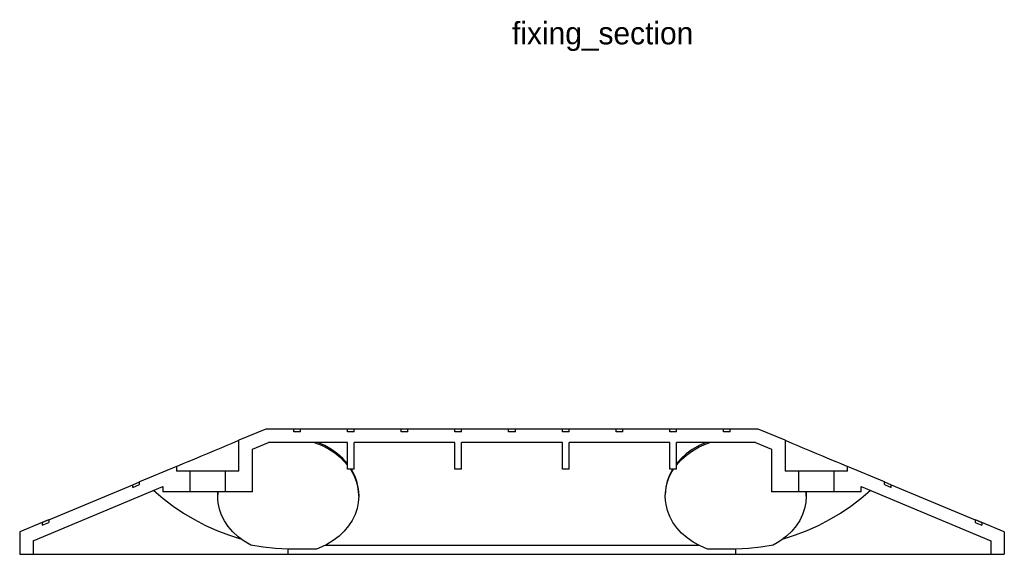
# Model space of a CAD drawing. Header units: millimetres. Extents: x -110 to 3644, y -116 to 106.
# Tile 9 of 10: x 1490 to 1710, y -14 to 106. Entities that reach past the tile are written whole.
import ezdxf

# ---------------------------------------------------------------- set-up
doc = ezdxf.new("R2010")
doc.units = ezdxf.units.MM
doc.layers.add('LABELS', color=2, linetype='Continuous')
doc.layers.add('VISIBLE', color=7, linetype='Continuous')

msp = doc.modelspace()

# ---------------------------------------------------------------- linework, layer by layer
at = {"layer": 'VISIBLE'}
for points in [[(1545, 14), (1539, 11.491)], [(1551.25, 14), (1545, 14)], [(1552.75, 14), (1551.25, 14)], [(1551.25, 13.4), (1551.25, 14)], [(1552.75, 13.4), (1551.25, 13.4)], [(1563.25, 14), (1552.75, 14)], [(1552.75, 13.4), (1552.75, 14)], [(1564.75, 14), (1563.25, 14)], [(1563.25, 13.4), (1563.25, 14)], [(1564.75, 13.4), (1563.25, 13.4)], [(1575.25, 14), (1564.75, 14)], [(1564.75, 13.4), (1564.75, 14)], [(1576.75, 14), (1575.25, 14)], [(1575.25, 13.4), (1575.25, 14)], [(1576.75, 13.4), (1575.25, 13.4)], [(1587.25, 14), (1576.75, 14)], [(1576.75, 13.4), (1576.75, 14)], [(1588.75, 14), (1587.25, 14)], [(1587.25, 13.4), (1587.25, 14)], [(1588.75, 13.4), (1587.25, 13.4)], [(1599.25, 14), (1588.75, 14)], [(1588.75, 13.4), (1588.75, 14)], [(1600.75, 14), (1599.25, 14)], [(1599.25, 13.4), (1599.25, 14)], [(1600.75, 13.4), (1599.25, 13.4)], [(1611.25, 14), (1600.75, 14)], [(1600.75, 13.4), (1600.75, 14)], [(1612.75, 14), (1611.25, 14)], [(1611.25, 13.4), (1611.25, 14)], [(1612.75, 13.4), (1611.25, 13.4)], [(1623.25, 14), (1612.75, 14)], [(1612.75, 13.4), (1612.75, 14)], [(1624.75, 14), (1623.25, 14)], [(1623.25, 13.4), (1623.25, 14)], [(1624.75, 13.4), (1623.25, 13.4)], [(1635.25, 14), (1624.75, 14)], [(1624.75, 13.4), (1624.75, 14)], [(1636.75, 14), (1635.25, 14)], [(1635.25, 13.4), (1635.25, 14)], [(1636.75, 13.4), (1635.25, 13.4)], [(1647.25, 14), (1636.75, 14)], [(1636.75, 13.4), (1636.75, 14)], [(1648.75, 14), (1647.25, 14)], [(1647.25, 13.4), (1647.25, 14)], [(1648.75, 13.4), (1647.25, 13.4)], [(1655, 14), (1648.75, 14)], [(1648.75, 13.4), (1648.75, 14)], [(1661, 11.491), (1655, 14)], [(1525, 5.636), (1525.176, 5.71), (1525.693, 5.926), (1526.527, 6.275), (1527.636, 6.739), (1528.963, 7.294), (1530.442, 7.912), (1532, 8.564), (1533.558, 9.215), (1535.037, 9.834), (1536.364, 10.389), (1537.473, 10.852), (1538.307, 11.201), (1538.824, 11.418), (1539, 11.491)], [(1539, 4.564), (1539, 11.491)], [(1542, 9.494), (1545.602, 11)], [(1563.25, 11), (1545.602, 11)], [(1555.761, 11), (1557.438, 10.365), (1559.001, 9.58), (1560.429, 8.66), (1561.706, 7.624), (1563.25, 5.967)], [(1563.25, 6.254), (1562.224, 7.414), (1561.034, 8.486), (1559.689, 9.451), (1558.202, 10.293), (1556.583, 11)], [(1563.25, 5), (1563.25, 11)], [(1564.75, 5), (1564.75, 11)], [(1587.25, 11), (1564.75, 11)], [(1587.25, 5), (1587.25, 11)], [(1588.75, 5), (1588.75, 11)], [(1611.25, 11), (1588.75, 11)], [(1611.25, 5), (1611.25, 11)], [(1612.75, 5), (1612.75, 11)], [(1635.25, 11), (1612.75, 11)], [(1635.25, 5), (1635.25, 11)], [(1636.75, 5.967), (1637.776, 7.128), (1638.966, 8.199), (1640.311, 9.164), (1641.798, 10.007), (1643.409, 10.71), (1643.821, 10.86), (1644.239, 11)], [(1636.75, 5), (1636.75, 11)], [(1654.398, 11), (1636.75, 11)], [(1643.417, 11), (1641.792, 10.291), (1640.292, 9.439), (1638.935, 8.461), (1637.736, 7.375), (1636.75, 6.254)], [(1654.398, 11), (1658, 9.494)], [(1661, 11.491), (1661.176, 11.418), (1661.693, 11.201), (1662.527, 10.852), (1663.636, 10.389), (1664.963, 9.834), (1666.442, 9.215), (1668, 8.564), (1669.558, 7.912), (1671.037, 7.294), (1672.364, 6.739), (1673.473, 6.275), (1674.307, 5.926), (1674.824, 5.71), (1675, 5.636)], [(1661, 11.491), (1661, 4.564)], [(1542, 0), (1542, 9.494)], [(1658, 9.494), (1658, 0)], [(1525, 5.636), (1516.75, 2.186)], [(1525, 5.636), (1525, 4.564)], [(1528, 4.564), (1525, 4.564)], [(1528, 4.564), (1528, 0)], [(1536, 4.564), (1535.9, 4.564), (1535.604, 4.564), (1535.127, 4.564), (1534.494, 4.564), (1533.736, 4.564), (1532.89, 4.564), (1532, 4.564), (1531.11, 4.564), (1530.264, 4.564), (1529.506, 4.564), (1528.873, 4.564), (1528.396, 4.564), (1528.1, 4.564), (1528, 4.564)], [(1536, 0), (1536, 4.564)], [(1539, 4.564), (1536, 4.564)], [(1564.75, 5), (1563.25, 5)], [(1563.938, 5), (1564.66, 3.708), (1565.2, 2.372), (1565.557, 1.006), (1565.702, 0.002), (1565.75, -1.008)], [(1565.75, -0.721), (1565.659, 0.663), (1565.387, 2.032), (1564.935, 3.375), (1564.117, 5)], [(1588.75, 5), (1587.25, 5)], [(1612.75, 5), (1611.25, 5)], [(1634.25, -1.008), (1634.341, 0.376), (1634.613, 1.745), (1635.065, 3.089), (1635.516, 4.061), (1636.062, 5)], [(1635.883, 5), (1635.202, 3.697), (1634.703, 2.352), (1634.388, 0.981), (1634.25, -0.721)], [(1636.75, 5), (1635.25, 5)], [(1664, 4.564), (1661, 4.564)], [(1672, 4.564), (1671.9, 4.564), (1671.604, 4.564), (1671.127, 4.564), (1670.494, 4.564), (1669.736, 4.564), (1668.89, 4.564), (1668, 4.564), (1667.11, 4.564), (1666.264, 4.564), (1665.506, 4.564), (1664.873, 4.564), (1664.396, 4.564), (1664.1, 4.564), (1664, 4.564)], [(1664, 4.564), (1664, 0)], [(1675, 4.564), (1672, 4.564)], [(1672, 0), (1672, 4.564)], [(1683.25, 2.186), (1675, 5.636)], [(1675, 4.564), (1675, 5.636)], [(1493, -10.997), (1522, 1.13)], [(1496.5, -6.282), (1515.25, 1.559)], [(1515.25, 1.559), (1516.75, 2.186)], [(1515.25, 0.959), (1516.75, 1.586)], [(1515.25, 0.959), (1515.25, 1.559)], [(1516.75, 1.586), (1516.75, 2.186)], [(1519.96, 0.277), (1522.083, -1.546), (1524.307, -3.243), (1526.626, -4.809), (1529.031, -6.239), (1531.514, -7.529), (1534.067, -8.673), (1536.682, -9.669), (1539.35, -10.512)], [(1522, 1.13), (1522, 0)], [(1528, 0), (1522, 0)], [(1536, 0), (1535.9, 0), (1535.604, 0), (1535.127, 0), (1534.494, 0), (1533.736, 0), (1532.89, 0), (1532, 0), (1531.11, 0), (1530.264, 0), (1529.506, 0), (1528.873, 0), (1528.396, 0), (1528.1, 0), (1528, 0)], [(1534.25, -1.008), (1534.298, 0)], [(1534.275, 0), (1534.25, -0.721)], [(1542, 0), (1536, 0)], [(1664, 0), (1658, 0)], [(1660.65, -10.512), (1663.318, -9.669), (1665.933, -8.673), (1668.486, -7.529), (1670.969, -6.239), (1673.374, -4.809), (1675.693, -3.243), (1677.917, -1.546), (1680.04, 0.277)], [(1672, 0), (1671.9, 0), (1671.604, 0), (1671.127, 0), (1670.494, 0), (1669.736, 0), (1668.89, 0), (1668, 0), (1667.11, 0), (1666.264, 0), (1665.506, 0), (1664.873, 0), (1664.396, 0), (1664.1, 0), (1664, 0)], [(1665.702, 0), (1665.75, -1.008)], [(1665.75, -0.721), (1665.725, 0)], [(1678, 0), (1672, 0)], [(1678, 0), (1678, 1.13)], [(1678, 1.13), (1707, -10.997)], [(1683.25, 1.586), (1683.25, 2.186)], [(1683.25, 2.186), (1684.75, 1.559)], [(1683.25, 1.586), (1684.75, 0.959)], [(1684.75, 1.559), (1703.5, -6.282)], [(1684.75, 0.959), (1684.75, 1.559)], [(1534.25, -1.008), (1534.25, -0.721)], [(1541.626, -11.934), (1540.14, -11.068), (1538.799, -10.078), (1537.618, -8.981), (1536.606, -7.796), (1535.771, -6.539), (1535.117, -5.229), (1534.645, -3.88), (1534.357, -2.506), (1534.277, -1.758), (1534.25, -1.008)], [(1565.75, -1.008), (1565.659, -2.391), (1565.387, -3.761), (1564.935, -5.104), (1564.304, -6.407), (1563.497, -7.657), (1562.517, -8.839), (1561.37, -9.936), (1560.065, -10.931), (1558.615, -11.808), (1557.503, -12.351), (1556.34, -12.818)], [(1565.75, -1.008), (1565.75, -0.721)], [(1634.25, -1.008), (1634.25, -0.721)], [(1643.66, -12.818), (1642.019, -12.13), (1640.499, -11.298), (1639.121, -10.337), (1637.898, -9.265), (1636.843, -8.1), (1635.964, -6.86), (1635.264, -5.562), (1634.746, -4.221), (1634.412, -2.852), (1634.291, -1.932), (1634.25, -1.008)], [(1665.75, -1.008), (1665.659, -2.391), (1665.387, -3.761), (1664.935, -5.104), (1664.304, -6.407), (1663.497, -7.657), (1662.517, -8.839), (1661.37, -9.936), (1660.065, -10.931), (1659.24, -11.456), (1658.374, -11.934)], [(1665.75, -1.008), (1665.75, -0.721)], [(1496.5, -6.282), (1496.387, -6.329), (1496.274, -6.376), (1496.163, -6.423), (1496.052, -6.469), (1495.943, -6.515), (1495.834, -6.56), (1495.727, -6.605), (1495.62, -6.65), (1495.514, -6.694), (1495.409, -6.738), (1495.306, -6.781), (1495.203, -6.824), (1495.101, -6.867), (1495, -6.909)], [(1496.5, -6.282), (1496.5, -6.882)], [(1705, -6.909), (1704.899, -6.867), (1704.797, -6.824), (1704.694, -6.781), (1704.591, -6.738), (1704.486, -6.694), (1704.38, -6.65), (1704.273, -6.605), (1704.166, -6.56), (1704.057, -6.515), (1703.948, -6.469), (1703.837, -6.423), (1703.726, -6.376), (1703.613, -6.329), (1703.5, -6.282)], [(1703.5, -6.282), (1703.5, -6.882)], [(1495, -6.909), (1490, -9)], [(1495, -7.509), (1496.5, -6.882)], [(1495, -6.909), (1495, -7.509)], [(1703.5, -6.882), (1705, -7.509)], [(1710, -9), (1705, -6.909)], [(1705, -6.909), (1705, -7.509)], [(1490, -9), (1490, -14)], [(1493, -10.997), (1493, -14)], [(1707, -10.997), (1707, -14)], [(1710, -9), (1710, -14)], [(1550, -12.818), (1547.19, -12.718), (1544.394, -12.423), (1541.626, -11.934)], [(1556.34, -12.818), (1550, -12.818)], [(1550, -14), (1550, -12.818)], [(1558.352, -11.946), (1641.648, -11.946)], [(1650, -12.818), (1643.66, -12.818)], [(1658.374, -11.934), (1655.606, -12.423), (1652.81, -12.718), (1650, -12.818)], [(1650, -14), (1650, -12.818)], [(1490, -14), (1493, -14)], [(1493, -14), (1493.358, -14), (1494.429, -14), (1496.199, -14), (1498.645, -14), (1501.737, -14), (1505.436, -14), (1509.695, -14), (1514.461, -14), (1519.674, -14), (1525.269, -14), (1531.174, -14), (1537.316, -14), (1543.618, -14), (1550, -14)], [(1550, -14), (1650, -14)], [(1650, -14), (1656.382, -14), (1662.684, -14), (1668.826, -14), (1674.731, -14), (1680.326, -14), (1685.539, -14), (1690.305, -14), (1694.564, -14), (1698.263, -14), (1701.355, -14), (1703.801, -14), (1705.571, -14), (1706.642, -14), (1707, -14)], [(1707, -14), (1710, -14)]]:
    msp.add_lwpolyline(points, dxfattribs=at)

# ---------------------------------------------------------------- texts
at = {"layer": 'LABELS'}
msp.add_text('fixing_section', height=5, dxfattribs=at).set_placement((1600, 100))

doc.saveas('drawing.dxf')
